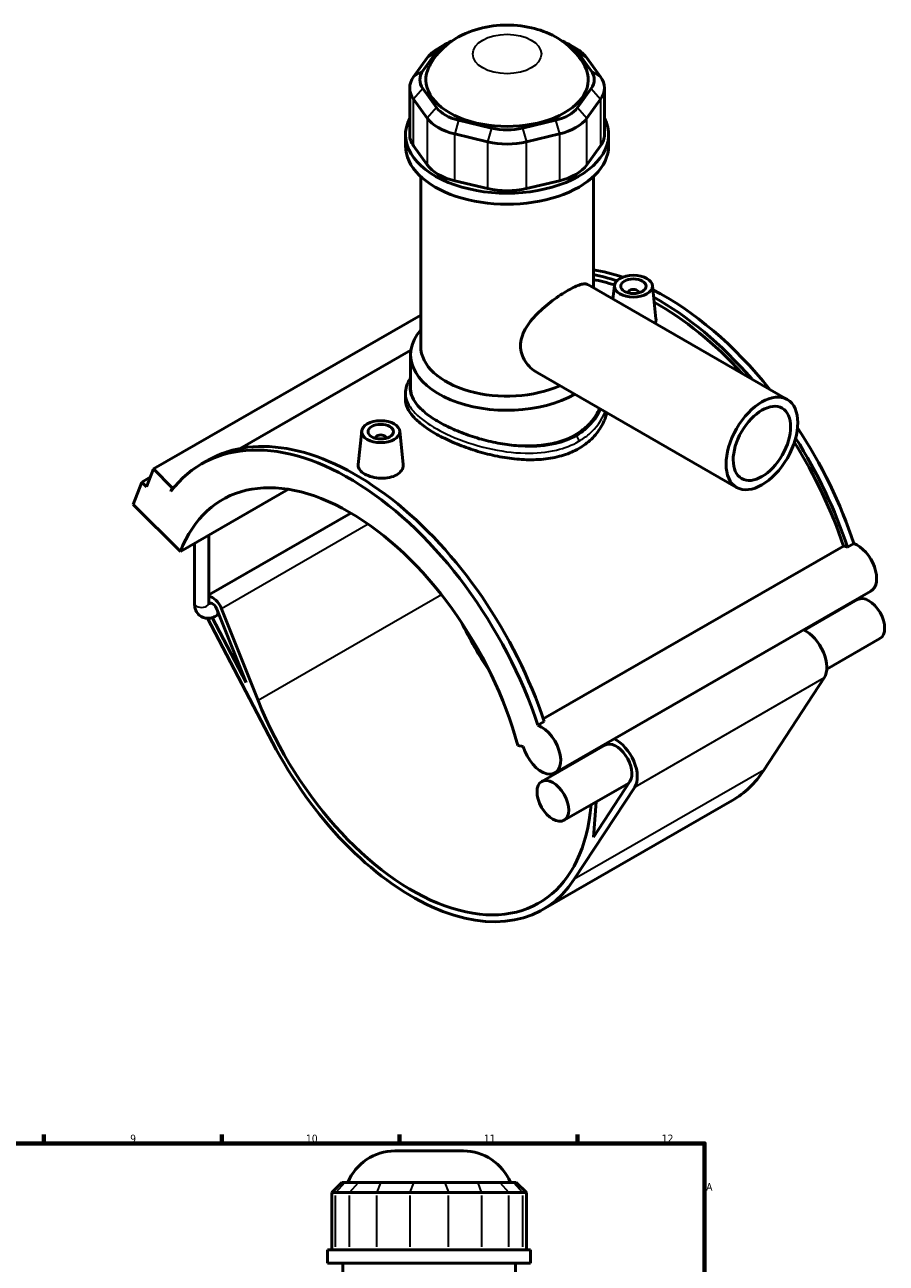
# Model space of a CAD drawing. Header units: millimetres. Extents: x 0 to 898, y -425 to 1015.
# Tile 6 of 6: x 553 to 893, y 527 to 1015. Entities that reach past the tile are written whole.
import ezdxf

# ---------------------------------------------------------------- set-up
doc = ezdxf.new("R2010")
doc.units = ezdxf.units.MM
for name, color, linetype, lineweight in [('Border (ANSI)', 7, 'Continuous', 70), ('Visible (ANSI)', 7, 'Continuous', 50), ('Visible Narrow (ANSI)', 7, 'Continuous', 35)]:
    doc.layers.add(name, color=color, linetype=linetype, lineweight=lineweight)
doc.styles.add('Note Text (ANSI)', font='tahoma.ttf')

# ---------------------------------------------------------------- blocks, each defined once
blk = doc.blocks.new('Borders Default Border')
at = {"layer": 'Border (ANSI)'}
for p, q in [((560.67, 574), (560.67, 577.45)), ((630.75, 574), (630.75, 577.45)), ((700.83, 574), (700.83, 577.45)), ((770.92, 574), (770.92, 577.45))]:
    blk.add_line(p, q, dxfattribs=at)
at = {"layer": 'Border (ANSI)', "flags": 128}
blk.add_lwpolyline([(20, 20), (20, 574), (821, 574), (821, 20), (20, 20)], dxfattribs=at)
at = {"layer": 'Border (ANSI)', "color": 230, "true_color": 0xff0080, "attachment_point": 7, "style": 'Note Text (ANSI)'}
for s, insert, char_height in [('9', (594.7, 574.34), 3.05), ('10', (663.96, 574.34), 3.048), ('11', (734.04, 574.4), 3.048), ('12', (804.13, 574.4), 3.048), ('A', (821.63, 555.35), 3.05)]:
    blk.add_mtext(s, dxfattribs=dict(at, insert=insert, char_height=char_height))

msp = doc.modelspace()

# ---------------------------------------------------------------- linework, layer by layer
at = {"layer": 'Visible (ANSI)'}
for p, q in [((718.835, 1007.204), (715.995, 1005.556)), ((767.503, 1007.204), (770.342, 1005.556)), ((711.714, 1001.851), (706.339, 994.378)), ((710.035, 996.767), (715.41, 1004.24)), ((770.928, 1004.24), (776.303, 996.767)), ((779.999, 994.378), (774.623, 1001.851)), ((704.817, 989.971), (704.817, 971.535)), ((715.41, 982.242), (710.035, 989.715)), ((776.303, 989.715), (770.928, 982.242)), ((781.521, 989.971), (781.521, 971.535)), ((706.339, 985.563), (711.714, 978.09)), ((774.623, 978.09), (779.999, 985.563)), ((737.046, 974.16), (724.069, 977.255)), ((762.269, 977.255), (749.292, 974.16)), ((703.169, 967.194), (703.169, 971.535)), ((722.538, 971.857), (735.515, 968.762)), ((750.823, 968.762), (763.8, 971.857)), ((783.169, 967.194), (783.169, 971.535)), ((711.714, 959.654), (706.339, 967.127)), ((779.999, 967.127), (774.623, 959.654)), ((709.169, 888.096), (709.169, 955.06)), ((735.515, 950.326), (722.538, 953.421)), ((763.8, 953.421), (750.823, 950.326)), ((777.169, 911.217), (777.169, 955.06)), ((775.022, 912.454), (853.559, 867.227)), ((785.463, 912.123), (784.89, 906.771)), ((790.949, 909.405), (790.949, 909.218)), ((794.949, 909.405), (794.949, 909.218)), ((800.435, 912.123), (801.845, 898.968)), ((709.169, 900.492), (603.847, 839.841)), ((705.302, 886.654), (638.022, 847.911)), ((705.169, 871.316), (705.169, 884.826)), ((755.06, 877.79), (833.597, 832.564)), ((703.169, 869.636), (703.169, 867.196)), ((685.903, 854.79), (684.489, 841.6)), ((700.874, 854.79), (702.285, 841.635)), ((691.389, 851.885), (691.389, 852.071)), ((695.389, 851.885), (695.389, 852.071)), ((601.139, 832.796), (603.847, 839.841)), ((603.847, 839.841), (611.289, 832.424)), ((622.916, 841.843), (625.405, 843.276)), ((602.583, 836.554), (599.278, 834.651)), ((595.892, 825.845), (599.278, 834.651)), ((599.278, 834.651), (601.139, 832.796)), ((611.289, 832.424), (610.736, 830.986)), ((612.417, 833.073), (611.289, 832.424)), ((614.497, 807.302), (657.016, 831.787)), ((595.892, 825.845), (614.497, 807.302)), ((681.666, 822.411), (625.634, 790.144)), ((620.034, 786.875), (620.034, 810.49)), ((625.634, 786.875), (625.634, 813.715)), ((877.278, 809.017), (879.767, 810.45)), ((757.452, 741.277), (875.715, 809.38)), ((886.517, 791.666), (762.066, 719.999)), ((881.261, 788.323), (860.318, 776.263)), ((640.353, 755.674), (626.993, 781.223)), ((629.68, 782.55), (628.587, 781.92)), ((628.891, 784.538), (640.353, 755.674)), ((645.072, 748.584), (630.714, 784.743)), ((625.172, 780.957), (650.751, 732.039)), ((890.09, 772.991), (869.147, 760.931)), ((868.126, 757.431), (844.326, 721.087)), ((755.316, 738.784), (757.805, 740.217)), ((747.39, 730.774), (749.537, 730.441)), ((781.701, 730.99), (756.811, 716.657)), ((791.165, 716.024), (765.64, 701.325)), ((769.656, 678.087), (793.455, 714.431)), ((791.597, 716.683), (777.174, 694.659)), ((831.904, 709.151), (757.234, 666.152)), ((777.174, 694.659), (778.325, 708.63)), ((698.959, 571.007), (725.968, 571.007)), ((678.112, 558.617), (674.112, 554.617)), ((678.112, 558.617), (679.33, 558.617)), ((684.705, 558.617), (679.33, 558.617)), ((684.705, 558.617), (693.364, 558.617)), ((706.341, 558.617), (693.364, 558.617)), ((706.341, 558.617), (718.587, 558.617)), ((731.564, 558.617), (718.587, 558.617)), ((731.564, 558.617), (740.223, 558.617)), ((745.598, 558.617), (740.223, 558.617)), ((745.598, 558.617), (746.816, 558.617)), ((746.816, 558.617), (750.816, 554.617)), ((675.634, 554.617), (674.112, 554.617)), ((674.112, 554.617), (674.112, 532.067)), ((675.634, 554.617), (681.009, 554.617)), ((691.833, 554.617), (681.009, 554.617)), ((691.833, 554.617), (704.81, 554.617)), ((720.117, 554.617), (704.81, 554.617)), ((720.117, 554.617), (733.094, 554.617)), ((743.918, 554.617), (733.094, 554.617)), ((743.918, 554.617), (749.293, 554.617)), ((750.816, 554.617), (749.293, 554.617)), ((750.816, 554.617), (750.816, 532.067)), ((752.464, 532.067), (672.464, 532.067)), ((672.464, 526.757), (672.464, 532.067)), ((752.464, 526.757), (752.464, 532.067)), ((752.464, 526.757), (672.464, 526.757)), ((678.464, 430.007), (678.464, 526.757)), ((746.464, 430.007), (746.464, 526.757))]:
    msp.add_line(p, q, dxfattribs=at)
for centre, start, end in [((698.959, 551.007), 90, 157.63534), ((725.968, 551.007), 22.36466, 90)]:
    msp.add_arc(centre, 20, start, end, dxfattribs=at)
for centre, major_axis, ratio, start_param, end_param in [((730.192, 997.443), (-20, 0), 0.5758617, 5.5016397, 5.8904862), ((730.192, 1000.714), (-16, 0), 0.5758617, 5.2995656, 5.8904862), ((756.146, 1000.714), (16, 0), 0.5758617, 0.3926991, 0.9836197), ((756.146, 997.443), (-20, 0), 0.5758617, 3.5342917, 3.9231383), ((724.817, 993.241), (-16, 0), 0.5758617, 5.8904862, 6.6758844), ((743.169, 993.241), (-32, 0), 0.5758617, 5.9891515, 9.7188117), ((761.521, 993.241), (16, 0), 0.5758617, 5.8904862, 6.6758844), ((724.817, 989.971), (-20, 0), 0.5758617, 5.8904862, 6.6758844), ((761.521, 989.971), (20, 0), 0.5758617, 5.8904862, 6.6758844), ((730.192, 985.768), (-16, 0), 0.5758617, 0.3926991, 1.1780972), ((756.146, 985.768), (16, 0), 0.5758617, 5.1050881, 5.8904862), ((743.169, 971.535), (-40, 0), 0.5758617, 5.9951502, 9.712813), ((730.192, 982.498), (20, 0), 0.5758617, 3.5342917, 4.3196899), ((756.146, 982.498), (20, 0), 0.5758617, 5.1050881, 5.8904862), ((724.817, 971.535), (-20, 0), 0.5758617, 0, 0.3926991), ((743.169, 982.672), (-16, 0), 0.5758617, 1.1780972, 1.9634954), ((761.521, 971.535), (20, 0), 0.5758617, 5.8904862, 6.2831853), ((743.169, 967.194), (-40, 0), 0.5758617, 0, 3.1415927), ((743.169, 979.402), (20, 0), 0.5758617, 4.3196899, 5.1050881), ((730.192, 964.062), (-20, 0), 0.5758617, 0.3926991, 1.1780972), ((756.146, 964.062), (20, 0), 0.5758617, 5.1050881, 5.8904862), ((743.169, 960.967), (-20, 0), 0.5758617, 1.1780972, 1.9634954), ((805.394, 812.743), (-58.027, 100.766), 0.5780931, 5.7037643, 5.850129), ((802.905, 811.309), (58.027, -100.766), 0.5780931, 2.5604072, 2.6764883), ((802.905, 811.309), (-56.89, 98.791), 0.5780931, 5.7174123, 5.8246795), ((792.949, 909.405), (-2, 0), 0.5758617, 2.9729035, 6.4518745), ((805.394, 812.743), (-58.027, 100.766), 0.5780931, 4.9738558, 5.5578171), ((802.905, 811.309), (58.027, -100.766), 0.5780931, 1.8958638, 2.3821231), ((802.905, 811.309), (-56.89, 98.791), 0.5780931, 5.07937, 5.5215599), ((743.169, 884.826), (-38, 0), 0.5758617, 5.8202306, 8.6333106), ((743.169, 888.096), (-34, 0), 0.5758617, 0, 2.2309815), ((805.394, 812.743), (-58.027, 100.766), 0.5780931, 4.3694381, 4.8114125), ((680.944, 741.076), (-58.027, 100.766), 0.5780931, 4.3694381, 6.5230968), ((683.433, 742.51), (-58.027, 100.766), 0.5780931, 4.3694381, 6.2831853), ((693.389, 852.071), (-2, 0), 0.5758617, 2.9729035, 6.4518745), ((802.905, 811.309), (-56.89, 98.791), 0.5780931, 4.3724925, 4.7746293), ((802.905, 811.309), (58.027, -100.766), 0.5780931, 1.2278455, 1.642215), ((680.944, 741.076), (-49.903, 86.658), 0.5780931, 4.2779904, 6.7214513), ((881.143, 800.998), (5.374, -9.332), 0.5780931, 0, 2.5398157), ((878.654, 799.565), (-5.374, 9.332), 0.5780931, 5.6814083, 5.8960378), ((627.19, 784.347), (-2.894, 5.026), 0.5780931, 4.4658305, 5.8888093), ((627.19, 784.347), (-1.397, 2.426), 0.5780931, 4.4658305, 6.2831853), ((885.676, 780.657), (-4.415, 7.666), 0.5780931, 3.1415927, 6.2831853), ((780.504, 798.41), (49.903, -86.658), 0.5780931, 4.5999617, 4.8248163), ((860.786, 766.324), (5.912, -10.266), 0.5780931, 0.2846429, 2.4494404), ((705.834, 755.41), (49.903, -86.658), 0.5780931, 4.4658305, 6.9796103), ((756.692, 729.332), (5.374, -9.332), 0.5780931, 4.2779904, 8.823001), ((786.115, 723.324), (4.415, -7.666), 0.5780931, 0.2846429, 3.1415927), ((786.115, 723.324), (5.912, -10.266), 0.5780931, 0.2846429, 2.4494404), ((705.834, 755.41), (51.4, -89.258), 0.5780931, 4.6420787, 6.5678282), ((786.115, 723.324), (5.912, -10.266), 0.5780931, 3.8337449, 3.869222), ((780.504, 798.41), (49.903, -86.658), 0.5780931, 5.3403282, 5.343717), ((780.504, 798.41), (51.4, -89.258), 0.5780931, 0, 0.2846429)]:
    msp.add_ellipse(centre, major_axis=major_axis, ratio=ratio, start_param=start_param, end_param=end_param, dxfattribs=at)
for centre, major_axis, ratio in [((792.949, 911.857), (-7.5, 0), 0.5758617), ((792.949, 911.857), (-5, 0), 0.5758617), ((843.578, 849.895), (-9.981, -17.332), 0.5780931), ((843.578, 849.895), (-7.985, -13.865), 0.5780931), ((693.389, 854.524), (-7.5, 0), 0.5758617), ((693.389, 854.524), (-5, 0), 0.5758617), ((761.225, 708.991), (-4.415, 7.666), 0.5780931)]:
    msp.add_ellipse(centre, major_axis=major_axis, ratio=ratio, dxfattribs=at)
for points, knots in [([(773.796, 998.581), (772.476, 1001.091), (770.848, 1003.186), (766.935, 1007.147), (764.594, 1008.802), (759.108, 1011.847), (755.936, 1012.971), (749.11, 1014.558), (745.445, 1014.891), (738.102, 1014.656), (734.429, 1014.088), (727.194, 1011.83), (723.604, 1010.185), (717.488, 1005.468), (714.878, 1002.778), (712.75, 998.97), (712.645, 998.777), (712.542, 998.581)], [1.0794319, 1.0794319, 1.0794319, 1.0794319, 1.3026225, 1.3026225, 1.5892001, 1.5892001, 1.972379, 1.972379, 2.4116563, 2.4116563, 2.8527999, 2.8527999, 3.285643, 3.285643, 3.6155819, 3.6155819, 3.632957, 3.632957, 3.632957, 3.632957]), ([(755.06, 877.79), (755.051, 877.796), (755.042, 877.801), (754.133, 878.327), (753.254, 878.97), (751.651, 880.466), (750.927, 881.319), (749.73, 883.172), (749.258, 884.174), (748.626, 886.246), (748.469, 887.317), (748.469, 889.438), (748.626, 890.535), (749.258, 892.733), (749.73, 893.833), (750.927, 895.983), (751.651, 897.036), (753.254, 899.056), (754.133, 900.024), (755.926, 901.831), (756.907, 902.737), (758.96, 904.498), (760.031, 905.354), (762.174, 906.963), (763.247, 907.719), (765.31, 909.086), (766.299, 909.698), (768.122, 910.749), (769.005, 911.214), (770.639, 911.975), (771.389, 912.27), (772.72, 912.661), (773.301, 912.757), (774.285, 912.748), (774.691, 912.644), (775.022, 912.454)], [4.647799, 4.647799, 4.647799, 4.647799, 4.651862, 4.651862, 5.0410367, 5.0410367, 5.4302114, 5.4302114, 5.8193861, 5.8193861, 6.2085607, 6.2085607, 6.5977354, 6.5977354, 6.9869101, 6.9869101, 7.3760848, 7.3760848, 7.7652595, 7.7652595, 8.1521549, 8.1521549, 8.5390503, 8.5390503, 8.9259457, 8.9259457, 9.3128411, 9.3128411, 9.6997365, 9.6997365, 10.0866319, 10.0866319, 10.4735273, 10.4735273, 10.8563597, 10.8563597, 10.8563597, 10.8563597]), ([(801.845, 898.968), (801.857, 898.854), (801.864, 898.742), (801.866, 898.157), (801.76, 897.661), (801.543, 897.18)], [4.64826693, 4.64826693, 4.64826693, 4.64826693, 4.70331149, 4.70331149, 4.93725241, 4.93725241, 4.93725241, 4.93725241]), ([(703.169, 869.636), (703.169, 870.589), (703.317, 871.54), (703.902, 873.448), (704.354, 874.4), (705.01, 875.442), (705.088, 875.562), (705.169, 875.682)], [21.275713, 21.275713, 21.275713, 21.275713, 21.8002877, 21.8002877, 22.3571439, 22.3571439, 22.4303346, 22.4303346, 22.4303346, 22.4303346]), ([(716.299, 858.365), (714.599, 859.343), (713.009, 860.386), (710.214, 862.536), (709.008, 863.643), (707.076, 865.865), (706.348, 866.982), (705.394, 869.184), (705.169, 870.269), (705.169, 871.316)], [5.7698969, 5.7698969, 5.7698969, 5.7698969, 6.4909923, 6.4909923, 7.2120876, 7.2120876, 7.9331829, 7.9331829, 8.6542782, 8.6542782, 8.6542782, 8.6542782]), ([(771.453, 847.897), (769.66, 846.864), (767.638, 845.975), (763.248, 844.587), (760.88, 844.087), (755.953, 843.49), (753.39, 843.392), (748.246, 843.543), (745.664, 843.792), (740.675, 844.531), (738.094, 845.047), (732.949, 846.335), (730.385, 847.105), (725.457, 848.823), (723.088, 849.771), (718.698, 851.755), (716.676, 852.79), (713.093, 854.854), (711.418, 855.947), (708.474, 858.187), (707.205, 859.333), (705.173, 861.624), (704.408, 862.77), (703.406, 865.023), (703.169, 866.129), (703.169, 867.196)], [0, 0, 0, 0, 0.760648, 0.760648, 1.5212959, 1.5212959, 2.2819439, 2.2819439, 3.0425918, 3.0425918, 3.8028013, 3.8028013, 4.5630108, 4.5630108, 5.3232203, 5.3232203, 6.0834298, 6.0834298, 6.8436392, 6.8436392, 7.6038487, 7.6038487, 8.3640582, 8.3640582, 9.1242677, 9.1242677, 9.1242677, 9.1242677]), ([(779.589, 863.665), (779.221, 862.806), (778.79, 861.964), (777.33, 859.555), (776.125, 858.062), (773.329, 855.4), (771.739, 854.23), (770.039, 853.251), (768.339, 852.272), (766.421, 851.421), (762.253, 850.074), (760.004, 849.578), (755.323, 848.958), (752.888, 848.833), (747.997, 848.912), (745.542, 849.114), (740.797, 849.752), (738.342, 850.211), (733.451, 851.375), (731.015, 852.08), (726.333, 853.666), (724.084, 854.549), (719.916, 856.409), (717.998, 857.386), (716.299, 858.365)], [21.2679115, 21.2679115, 21.2679115, 21.2679115, 21.6368299, 21.6368299, 22.3582088, 22.3582088, 23.0795877, 23.0795877, 23.0795877, 23.8009666, 23.8009666, 24.5223455, 24.5223455, 25.2437244, 25.2437244, 25.9651033, 25.9651033, 26.6861987, 26.6861987, 27.407294, 27.407294, 28.1283893, 28.1283893, 28.8494846, 28.8494846, 28.8494846, 28.8494846]), ([(782.512, 861.982), (782.486, 861.878), (782.459, 861.775), (781.93, 859.827), (781.165, 858.009), (779.133, 854.598), (777.865, 853.004), (774.921, 850.169), (773.246, 848.929), (771.453, 847.897)], [22.0093073, 22.0093073, 22.0093073, 22.0093073, 22.0517752, 22.0517752, 22.8124231, 22.8124231, 23.5730711, 23.5730711, 24.333719, 24.333719, 24.333719, 24.333719]), ([(699.703, 837.521), (698.911, 837.064), (697.907, 836.685), (695.709, 836.218), (694.514, 836.129), (692.276, 836.204), (691.083, 836.373), (688.889, 836.953), (687.887, 837.364), (686.304, 838.275), (685.617, 838.837), (684.703, 840.047), (684.477, 840.696), (684.473, 841.402), (684.478, 841.5), (684.489, 841.6)], [2.6877579, 2.6877579, 2.6877579, 2.6877579, 3.02386, 3.02386, 3.3599622, 3.3599622, 3.6957995, 3.6957995, 4.0316368, 4.0316368, 4.3674742, 4.3674742, 4.7033115, 4.7033115, 4.7571879, 4.7571879, 4.7571879, 4.7571879]), ([(702.284, 841.635), (702.297, 841.521), (702.303, 841.409), (702.307, 840.616), (702.086, 839.89), (701.181, 838.57), (700.496, 837.977), (699.703, 837.521)], [7.33602481, 7.33602481, 7.33602481, 7.33602481, 7.39106937, 7.39106937, 7.72717151, 7.72717151, 8.06327364, 8.06327364, 8.06327364, 8.06327364]), ([(620.034, 786.875), (620.034, 786.094), (620.137, 785.312), (620.636, 783.824), (621.026, 783.112), (622.022, 782.054), (622.553, 781.669), (623.686, 781.154), (624.278, 781.013), (625.519, 780.923), (626.163, 781), (627.414, 781.33), (628.019, 781.593), (628.587, 781.92)], [1.5707963, 1.5707963, 1.5707963, 1.5707963, 1.8849556, 1.8849556, 2.1852801, 2.1852801, 2.4138141, 2.4138141, 2.6307262, 2.6307262, 2.8778227, 2.8778227, 3.1415927, 3.1415927, 3.1415927, 3.1415927]), ([(625.634, 786.875), (625.634, 786.685), (625.653, 786.535), (625.695, 786.338), (625.718, 786.29), (625.721, 786.283), (625.721, 786.283), (625.721, 786.283)], [1.57079633, 1.57079633, 1.57079633, 1.57079633, 1.78836892, 1.78836892, 1.99830914, 1.99830914, 2.01334864, 2.01334864, 2.01334864, 2.01334864]), ([(625.64, 786.692), (625.648, 786.695), (625.655, 786.699), (625.704, 786.724), (625.747, 786.747), (625.792, 786.773)], [3.069886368, 3.069886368, 3.069886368, 3.069886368, 3.081575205, 3.081575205, 3.141592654, 3.141592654, 3.141592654, 3.141592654])]:
    msp.add_open_spline(points, degree=3, knots=knots, dxfattribs=at)
at = {"layer": 'Visible Narrow (ANSI)'}
for p, q in [((715.41, 1004.24), (711.714, 1001.851)), ((770.928, 1004.24), (774.623, 1001.851)), ((710.035, 996.767), (706.339, 994.378)), ((776.303, 996.767), (779.999, 994.378)), ((710.035, 989.715), (706.339, 985.563)), ((776.303, 989.715), (779.999, 985.563)), ((706.339, 967.127), (706.339, 985.563)), ((715.41, 982.242), (711.714, 978.09)), ((770.928, 982.242), (774.623, 978.09)), ((779.999, 985.563), (779.999, 967.127)), ((711.714, 978.09), (711.714, 959.654)), ((724.069, 977.255), (722.538, 971.857)), ((762.269, 977.255), (763.8, 971.857)), ((774.623, 959.654), (774.623, 978.09)), ((722.538, 953.421), (722.538, 971.857)), ((737.046, 974.16), (735.515, 968.762)), ((749.292, 974.16), (750.823, 968.762)), ((763.8, 971.857), (763.8, 953.421)), ((735.515, 968.762), (735.515, 950.326)), ((750.823, 950.326), (750.823, 968.762)), ((688.494, 818.016), (630.714, 784.743)), ((717.345, 790.203), (645.072, 748.584)), ((868.126, 757.431), (793.455, 714.431)), ((844.326, 721.087), (769.656, 678.087)), ((679.145, 558.417), (675.819, 554.817)), ((681.194, 554.817), (684.52, 558.417)), ((693.287, 558.417), (691.91, 554.817)), ((706.264, 558.417), (704.887, 554.817)), ((718.663, 558.417), (720.041, 554.817)), ((731.64, 558.417), (733.018, 554.817)), ((740.408, 558.417), (743.733, 554.817)), ((745.783, 558.417), (749.109, 554.817)), ((675.634, 533.195), (675.634, 553.49)), ((681.009, 553.49), (681.009, 533.195)), ((691.833, 533.195), (691.833, 553.49)), ((704.81, 553.49), (704.81, 533.195)), ((720.117, 533.195), (720.117, 553.49)), ((733.094, 553.49), (733.094, 533.195)), ((743.918, 533.195), (743.918, 553.49)), ((749.293, 553.49), (749.293, 533.195))]:
    msp.add_line(p, q, dxfattribs=at)
msp.add_ellipse((743.169, 1003.37), major_axis=(-13.504, 0), ratio=0.5758617, dxfattribs=at)
for centre, major_axis, ratio, start_param, end_param in [((770.039, 851.523), (-0.998, 1.733), 0.5780931, 3.9289245, 5.1676385), ((622.834, 786.875), (2.8, 0), 0.5758617, 3.1415926, 6.2831853), ((627.19, 784.347), (1.397, -2.426), 0.5780931, 0, 1.3242379)]:
    msp.add_ellipse(centre, major_axis=major_axis, ratio=ratio, start_param=start_param, end_param=end_param, dxfattribs=at)
for points, knots in [([(703.17, 869.636), (703.171, 868.131), (703.598, 866.622), (705.704, 862.883), (707.891, 860.648), (713.627, 856.502), (717.054, 854.584), (725.391, 850.886), (730.437, 849.177), (740.486, 846.846), (745.466, 846.154), (754.582, 845.964), (758.753, 846.345), (765.827, 848.037), (768.824, 849.195), (771.453, 850.709)], [-21.275713, -21.275713, -21.275713, -21.275713, -20.2890617, -20.2890617, -18.829845, -18.829845, -17.4837017, -17.4837017, -15.9331831, -15.9331831, -14.4998145, -14.4998145, -13.2294026, -13.2294026, -12.1578261, -12.1578261, -12.1578261, -12.1578261]), ([(716.299, 858.365), (714.893, 859.174), (713.594, 860.004), (709.526, 862.913), (707.394, 865.04), (704.902, 869.267), (704.544, 871.373), (705.115, 873.56), (705.141, 873.654), (705.169, 873.747)], [18.2367405, 18.2367405, 18.2367405, 18.2367405, 18.829845, 18.829845, 20.2890617, 20.2890617, 21.7530386, 21.7530386, 21.8184071, 21.8184071, 21.8184071, 21.8184071]), ([(780.039, 863.406), (778.838, 860.47), (776.907, 857.757), (773.174, 854.515), (771.892, 853.605), (770.5, 852.803)], [34.5424247, 34.5424247, 34.5424247, 34.5424247, 35.8760873, 35.8760873, 36.4734782, 36.4734782, 36.4734782, 36.4734782]), ([(771.453, 850.709), (772.919, 851.553), (774.27, 852.506), (778.401, 856.055), (780.545, 859.102), (781.812, 862.385)], [-36.4734782, -36.4734782, -36.4734782, -36.4734782, -35.8760873, -35.8760873, -34.4497513, -34.4497513, -34.4497513, -34.4497513]), ([(770.5, 852.803), (768.003, 851.365), (765.149, 850.279), (758.403, 848.724), (754.419, 848.407), (745.697, 848.698), (740.926, 849.426), (731.282, 851.778), (726.43, 853.47), (720.042, 856.341), (718.084, 857.337), (716.299, 858.365)], [12.1578261, 12.1578261, 12.1578261, 12.1578261, 13.2294026, 13.2294026, 14.4998145, 14.4998145, 15.9331831, 15.9331831, 17.4837017, 17.4837017, 18.2367405, 18.2367405, 18.2367405, 18.2367405])]:
    msp.add_open_spline(points, degree=3, knots=knots, dxfattribs=at)

# ---------------------------------------------------------------- block references
msp.add_blockref('Borders Default Border', (0, 0))

doc.saveas('drawing.dxf')
